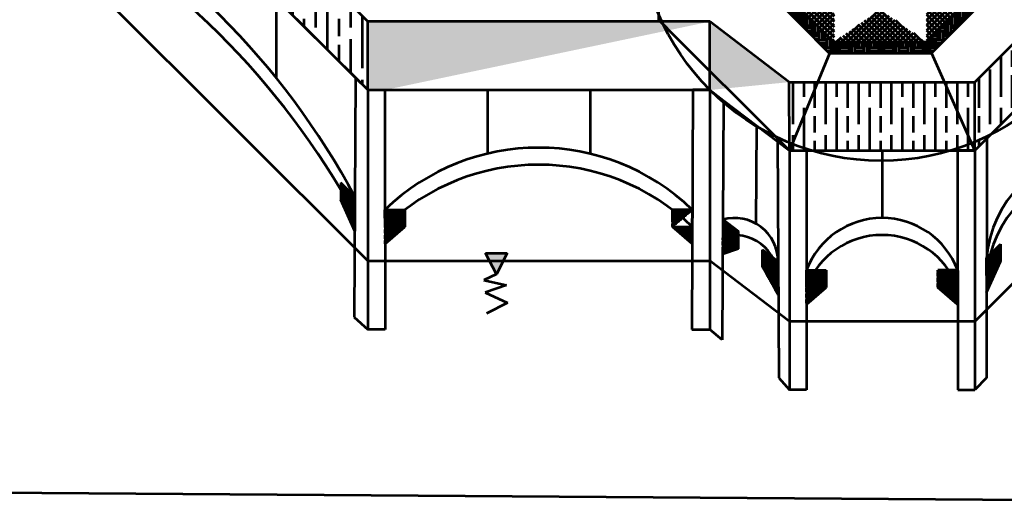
# Model space of a CAD drawing. Header units: metres. Extents: x -621399 to 40000, y -108608 to 546365.
# Tile 2 of 9: x -391860 to -104185, y -108608 to 32232. Entities that reach past the tile are written whole.
import ezdxf

# ---------------------------------------------------------------- set-up
doc = ezdxf.new("R2010")
doc.units = ezdxf.units.M
doc.layers.get('0').update_dxf_attribs({"lineweight": 53})
pattern_1 = [(0, (-149795.1309750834, 201628.908200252), (2159, 2159), [2159, -2159]), (0, (-149795.1309750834, 202438.533200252), (2159, 2159), [2159, -2159]), (0, (-149795.1309750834, 203248.158200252), (2159, 2159), [2159, -2159]), (90, (-149525.2559750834, 203518.033200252), (-2159, 2159), [2159, -2159]), (90, (-148715.6309750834, 203518.033200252), (-2159, 2159), [2159, -2159]), (90, (-147906.0059750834, 203518.033200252), (-2159, 2159), [2159, -2159])]
pattern_2 = [(45, (-149795.1309750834, 201628.908200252), (-763.321770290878, 763.321770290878), []), (135, (-149795.1309750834, 201628.908200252), (-763.321770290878, -763.3217702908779), [])]
pattern_3 = [(90, (269289.3000651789, 201628.908200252), (9600, -5.878304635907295e-13), [16000, -3200]), (90, (272489.3000651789, 198428.908200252), (9600, -5.878304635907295e-13), [9600, -2400, 4800, -2400]), (90, (275689.3000651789, 193628.908200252), (9600, -5.878304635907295e-13), [16000, -3200])]
pattern_4 = [(0, (269289.3000651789, 201628.908200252), (273.05, 68.2625), [1092.2, -546.1]), (90, (269289.3000651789, 201628.908200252), (-68.26250000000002, -273.05), [1092.2, -546.1])]
pattern_5 = [(90, (269289.3000651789, 201628.908200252), (546, -3.343285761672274e-14), [910, -182]), (90, (269471.3000651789, 201446.908200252), (546, -3.343285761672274e-14), [546, -136.5, 273, -136.5]), (90, (269653.3000651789, 201173.908200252), (546, -3.343285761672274e-14), [910, -182])]

msp = doc.modelspace()

# ---------------------------------------------------------------- hatches: boundary and pattern name
at = {"true_color": 0x000000}
h = msp.add_hatch(dxfattribs=at)
h.set_pattern_fill('GOST_WOOD', color=18, scale=1700)
h.set_pattern_definition([(90, (269289.3000651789, 201628.908200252), (10200, -6.245698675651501e-13), [17000, -3400]), (90, (272689.3000651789, 198228.908200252), (10200, -6.245698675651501e-13), [10200, -2550, 5100, -2550]), (90, (276089.3000651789, 193128.908200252), (10200, -6.245698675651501e-13), [17000, -3400])])
h.paths.add_polyline_path([(-290182.6256148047, 31670.08589857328), (-390148.6168841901, 131634.7948287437), (-390182.6256148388, 111670.0858986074), (-290182.6256148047, 11670.08589857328)])
at = {"true_color": 0x636466}
h = msp.add_hatch(dxfattribs=at)
h.set_pattern_fill('ANSI37', color=251, scale=340)
h.set_pattern_definition(pattern_2)
edge = h.paths.add_edge_path()
edge.add_line((-126853.4673906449, 25632.51103737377), (-107719.2957774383, 44766.68265058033))
edge.add_arc((-139385.0832446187, 58296.5851506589), 18441.79106196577, 312.8063572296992, 407.1936427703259)
at = {"true_color": 0x000000}
h = msp.add_hatch(dxfattribs=at)
h.set_pattern_fill('GOST_WOOD', color=18, scale=1600)
h.set_pattern_definition(pattern_3)
h.paths.add_polyline_path([(-112835.8801167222, -6036.173027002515), (-112835.8801167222, 13963.82697299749), (-74567.53689030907, 52232.17019941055), (-74567.53689030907, 32232.17019941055)])
at = {"true_color": 0x636466}
h = msp.add_hatch(dxfattribs=at)
h.set_pattern_fill('EARTH', color=251, scale=340)
h.set_pattern_definition(pattern_1)
h.paths.add_polyline_path([(-176265.0829500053, 47213.08530406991), (-153913.2723908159, 25632.5110373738), (-155257.6260518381, 22368.19569965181), (-176265.0829493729, 43682.78200406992)])
h = msp.add_hatch(dxfattribs=at)
h.set_pattern_fill('ANSI37', color=251, scale=340)
h.set_pattern_definition(pattern_2)
edge = h.paths.add_edge_path()
edge.add_line((-173047.4440040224, 44106.46912846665), (-153913.2723908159, 25632.5110373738))
edge.add_line((-173047.4440040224, 44766.68265058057), (-173047.4440040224, 44106.46912846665))
edge.add_arc((-163480.3581974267, 34444.86395568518), 14073.70143214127, 47.17318506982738, 132.8268149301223)
h = msp.add_hatch(dxfattribs=at)
h.set_pattern_fill('ANSI37', color=251, scale=340)
h.set_pattern_definition(pattern_2)
edge = h.paths.add_edge_path()
edge.add_line((-173047.4440040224, 44106.46912846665), (-153913.2723908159, 25632.5110373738))
edge.add_arc((-140383.3698907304, 53385.14870073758), 16041.7024881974, 212.4968898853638, 327.5031101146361)
h = msp.add_hatch(dxfattribs=at)
h.set_pattern_fill('ANSI37', color=251, scale=340)
h.set_pattern_definition(pattern_2)
edge = h.paths.add_edge_path()
edge.add_line((-153913.2723908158, 25632.51103737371), (-126853.4673906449, 25632.51103737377))
edge.add_arc((-140383.3698907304, 53385.14870073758), 16041.7024881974, 212.4968898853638, 327.5031101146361)
h = msp.add_hatch(dxfattribs=at)
h.set_pattern_fill('ANSI37', color=251, scale=340)
h.set_pattern_definition(pattern_2)
edge = h.paths.add_edge_path()
edge.add_line((-126853.4673906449, 25632.51103737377), (-107719.2957774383, 44766.68265058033))
edge.add_arc((-140383.3698907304, 53385.14870073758), 16041.7024881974, 212.4968898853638, 327.5031101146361)
h = msp.add_hatch(dxfattribs=at)
h.set_pattern_fill('EARTH', color=251, scale=340)
h.set_pattern_definition(pattern_1)
h.paths.add_polyline_path([(-107719.2957774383, 44766.6826505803), (-126853.4673906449, 25632.51103737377), (-125424.5616787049, 22404.31187121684), (-104417.1419303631, 43518.1549735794)])
at = {"true_color": 0xffffff}
h = msp.add_hatch(dxfattribs=at)
h.set_pattern_fill('GOST_WOOD', scale=91)
h.set_pattern_definition(pattern_5)
edge = h.paths.add_edge_path()
edge.add_line((-290182.6256148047, 11670.08589857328), (-290182.6256148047, 31670.08589857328))
edge.add_line((-190182.6255234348, 31670.08581396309), (-290182.6256148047, 31670.08589857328))
edge.add_line((-285182.6256148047, 11670.08589857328), (-255182.6256148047, 11670.0859069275))
edge.add_line((-290182.6256148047, 11670.08589857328), (-190182.6256148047, 11670.08592495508))
h = msp.add_hatch(dxfattribs=at)
h.set_pattern_fill('GOST_WOOD', scale=91)
h.set_pattern_definition(pattern_5)
edge = h.paths.add_edge_path()
edge.add_line((-190182.6256148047, 11670.08589857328), (-186206.242391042, 8638.852410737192))
edge.add_line((-186206.242391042, 8638.852410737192), (-176580.8662483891, 1301.339687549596))
edge.add_line((-186206.242391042, 8638.852410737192), (-166955.4901170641, -6036.173027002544))
edge.add_line((-190182.6255038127, 11670.08581396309), (-190182.6255234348, 31670.08581396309))
edge.add_line((-167065.8314502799, 13963.52259043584), (-190182.6255234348, 31670.08581396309))
at = {"true_color": 0x636466}
h = msp.add_hatch(dxfattribs=at)
h.set_pattern_fill('EARTH', color=251, scale=340)
h.set_pattern_definition(pattern_1)
h.paths.add_polyline_path([(-126853.4673906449, 25632.51103737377), (-125424.5616787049, 22404.31187121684), (-155257.6260518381, 22368.19569965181), (-153913.2723908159, 25632.5110373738)])
at = {"true_color": 0x000000}
h = msp.add_hatch(dxfattribs=at)
h.set_pattern_fill('GOST_WOOD', color=18, scale=1600)
h.set_pattern_definition(pattern_3)
h.paths.add_polyline_path([(-166955.4901170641, -6036.173027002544), (-167065.8314502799, 13963.52259043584), (-112835.8801167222, 13963.82697299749), (-112835.8801167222, -6036.173027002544)])
h = msp.add_hatch(dxfattribs=at)
h.set_pattern_fill('HOUND', color=18, scale=43)
h.set_pattern_definition(pattern_4)
h.paths.add_polyline_path([(-297999.7031116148, -15512.83660618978), (-298026.7769171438, -20485.76287863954), (-293934.7499757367, -24577.78982268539), (-293907.6761684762, -19604.86354850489)])
h = msp.add_hatch(dxfattribs=at)
h.set_pattern_fill('HOUND', color=18, scale=43)
h.set_pattern_definition(pattern_4)
h.paths.add_polyline_path([(-298026.7769171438, -20485.76287863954), (-293934.7499757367, -24577.78982268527), (-293961.9707754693, -29577.71572494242)])
h = msp.add_hatch(dxfattribs=at)
h.set_pattern_fill('HOUND', color=18, scale=43)
h.set_pattern_definition(pattern_4)
h.paths.add_polyline_path([(-285121.4931836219, -28329.91418603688), (-285129.1071282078, -23347.97942261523), (-279341.927026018, -23368.66743782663), (-279301.2109004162, -28329.91418603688)])
h = msp.add_hatch(dxfattribs=at)
h.set_pattern_fill('HOUND', color=18, scale=43)
h.set_pattern_definition(pattern_4)
edge = h.paths.add_edge_path()
edge.add_line((-201182.8777527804, -23327.53545157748), (-201166.0379587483, -28329.91418603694))
edge.add_line((-195356.800182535, -23347.97941935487), (-201182.8777527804, -23327.53545157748))
edge.add_line((-195349.1862345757, -28329.91418603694), (-195328.5551212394, -23375.2944426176))
edge.add_line((-201166.0379587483, -28329.91418603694), (-195349.1862345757, -28329.91418603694))
h = msp.add_hatch(dxfattribs=at)
h.set_pattern_fill('HOUND', color=18, scale=43)
h.set_pattern_definition(pattern_4)
h.paths.add_polyline_path([(-285113.8516386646, -33329.90834671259), (-279301.2109004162, -28329.91418603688), (-285121.4931836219, -28329.91418603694)])
h = msp.add_hatch(dxfattribs=at)
h.set_pattern_fill('HOUND', color=18, scale=43)
h.set_pattern_definition(pattern_4)
h.paths.add_polyline_path([(-195370.0061315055, -33329.87083903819), (-201166.0379587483, -28329.91418603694), (-195349.1862345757, -28329.91418603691)])
h = msp.add_hatch(dxfattribs=at)
h.set_pattern_fill('HOUND', color=18, scale=43)
h.set_pattern_definition(pattern_4)
h.paths.add_polyline_path([(-181798.998467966, -29720.82999215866), (-186390.6055374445, -26220.60579678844), (-186390.6055374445, -31220.60593863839), (-181798.998467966, -34720.83020323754)])
h = msp.add_hatch(dxfattribs=at)
h.set_pattern_fill('HOUND', color=18, scale=43)
h.set_pattern_definition(pattern_4)
edge = h.paths.add_edge_path()
edge.add_line((-186457.1034497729, -36191.16410890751), (-181798.998467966, -34720.83020323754))
edge.add_line((-186390.6055374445, -31220.60593863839), (-181798.998467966, -34720.83020323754))
edge.add_line((-186429.1247482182, -31191.24239029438), (-186457.1034497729, -36191.16410890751))
h = msp.add_hatch(dxfattribs=at)
h.set_pattern_fill('HOUND', color=18, scale=43)
h.set_pattern_definition(pattern_4)
h.paths.add_polyline_path([(-109342.9716182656, -37543.2645281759), (-105250.944675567, -33451.23758552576), (-105286.0104401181, -38486.3033503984), (-109349.0609622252, -42549.35387250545)])
h = msp.add_hatch(color=4)
h.dxf.hatch_style = 1
h.paths.add_polyline_path([(-252586.2951182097, -42224.45982530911), (-255811.9658155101, -36058.69119724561), (-249408.7685928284, -36058.69119724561)])
h = msp.add_hatch(dxfattribs=at)
h.set_pattern_fill('HOUND', color=18, scale=43)
h.set_pattern_definition(pattern_4)
edge = h.paths.add_edge_path()
edge.add_line((-170264.331291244, -38524.80796218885), (-170232.7851737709, -43537.86088783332))
edge.add_line((-174805.0758384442, -35059.02829567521), (-170264.4008162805, -38513.75960773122))
edge.add_line((-174808.1182402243, -40050.0424451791), (-174805.0758384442, -35059.02829567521))
edge.add_line((-170232.7851737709, -43537.86088783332), (-174808.1182402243, -40050.0424451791))
h = msp.add_hatch(dxfattribs=at)
h.set_pattern_fill('HOUND', color=18, scale=43)
h.set_pattern_definition(pattern_4)
edge = h.paths.add_edge_path()
edge.add_line((-170232.7851737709, -43537.86088783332), (-174808.1182402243, -40050.0424451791))
edge.add_line((-170202.3748880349, -48370.41665346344), (-174808.1182402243, -40050.0424451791))
edge.add_line((-170233.838243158, -43370.51564871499), (-170202.3748880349, -48370.41665346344))
h = msp.add_hatch(dxfattribs=at)
h.set_pattern_fill('HOUND', color=18, scale=43)
h.set_pattern_definition(pattern_4)
h.paths.add_polyline_path([(-105286.0104401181, -38486.3033503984), (-109349.0609622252, -42549.35387250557), (-109355.1428946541, -47549.35017351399)])
h = msp.add_hatch(dxfattribs=at)
h.set_pattern_fill('HOUND', color=18, scale=43)
h.set_pattern_definition(pattern_4)
h.paths.add_polyline_path([(-161994.7328708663, -46036.17302660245), (-161989.8275266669, -41036.17302660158), (-156202.8275266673, -41036.17302700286), (-156206.1169858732, -46036.17302700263)])
h = msp.add_hatch(dxfattribs=at)
h.set_pattern_fill('HOUND', color=18, scale=43)
h.set_pattern_definition(pattern_4)
h.paths.add_polyline_path([(-117810.5046894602, -41036.17302700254), (-123639.7590521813, -41036.173027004), (-123602.410033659, -46036.17302700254), (-117815.410033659, -46036.17302700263)])
h = msp.add_hatch(dxfattribs=at)
h.set_pattern_fill('HOUND', color=18, scale=43)
h.set_pattern_definition(pattern_4)
h.paths.add_polyline_path([(-156206.1169858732, -46036.17302700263), (-161994.7328708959, -46036.17302660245), (-161999.6382125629, -51036.1706203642)])
h = msp.add_hatch(dxfattribs=at)
h.set_pattern_fill('HOUND', color=18, scale=43)
h.set_pattern_definition(pattern_4)
h.paths.add_polyline_path([(-123602.410033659, -46036.17302700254), (-117815.410033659, -46036.17302700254), (-117812.8512736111, -51036.17237227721)])

# ---------------------------------------------------------------- linework, layer by layer
for p, q in [((-290182.6256148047, 31670.08589857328), (-390148.6168841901, 131634.7948287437)), ((-386775.1639861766, 128134.1419256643), (-290182.6256148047, 31670.08589857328)), ((-390182.6256148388, 111670.0858986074), (-290182.6256148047, 11670.08589857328)), ((-74567.53689030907, 52232.17019941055), (-112835.8801167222, 13963.82697299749)), ((-176265.0829500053, 47213.08530406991), (-153913.2723908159, 25632.5110373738)), ((-155257.6260518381, 22368.19569965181), (-176265.0829493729, 43682.78200406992)), ((-155257.6260518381, 22368.19569965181), (-176265.0829493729, 43682.78200406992)), ((-173047.4440040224, 44106.46912846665), (-153913.2723908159, 25632.5110373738)), ((-107719.2957774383, 44766.6826505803), (-126853.4673906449, 25632.51103737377)), ((-126853.4673906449, 25632.51103737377), (-107719.2957774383, 44766.68265058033)), ((-125424.5616787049, 22404.31187121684), (-104417.1419303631, 43518.1549735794)), ((-125424.5616787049, 22404.31187121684), (-104417.1419303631, 43518.1549735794)), ((-293718.1595207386, 15205.61980450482), (-316950.3925611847, 38437.85284493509)), ((-290182.6256148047, 21670.08589857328), (-290182.6256148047, 31670.08589857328)), ((-190182.6255234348, 31670.08581396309), (-290182.6256148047, 31670.08589857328)), ((-290182.6256148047, 11670.08589857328), (-290182.6256148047, 31670.08589857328)), ((-166955.4901170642, -6036.173027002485), (-205223.8333434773, 32232.17019941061)), ((-205223.8333434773, 32232.17019941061), (-202727.531940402, 29735.86879633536)), ((-190182.6255038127, 11670.08581396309), (-190182.6255234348, 31670.08581396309)), ((-167065.8314502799, 13963.52259043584), (-190182.6255234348, 31670.08581396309)), ((-74567.53689030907, 32232.17019941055), (-112835.8801167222, -6036.173027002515)), ((-112835.8801167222, -6036.173027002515), (-74567.53689030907, 32232.17019941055)), ((-153913.2723908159, 25632.5110373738), (-166955.4901170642, -6036.173027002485)), ((-153913.2723908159, 25632.5110373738), (-155257.6260518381, 22368.19569965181)), ((-155257.6260518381, 22368.19569965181), (-153913.2723908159, 25632.5110373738)), ((-126853.4673906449, 25632.51103737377), (-153913.2723908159, 25632.5110373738)), ((-153913.2723908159, 25632.5110373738), (-126853.4673906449, 25632.51103737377)), ((-153913.2723908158, 25632.51103737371), (-126853.4673906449, 25632.51103737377)), ((-112835.8801167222, -6036.173027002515), (-126853.4673906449, 25632.51103737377)), ((-126853.4673906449, 25632.51103737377), (-125424.5616787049, 22404.31187121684)), ((-126853.4673906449, 25632.51103737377), (-125424.5616787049, 22404.31187121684)), ((-290182.6256148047, 11670.08589857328), (-290182.6256148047, 21670.08589857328)), ((-155257.6260518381, 22368.19569965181), (-125424.5616787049, 22404.31187121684)), ((-125424.5616787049, 22404.31187121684), (-155257.6260518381, 22368.19569965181)), ((-290182.6256148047, 11670.08589857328), (-293718.1595207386, 15205.61980450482)), ((-290182.6256148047, 11670.08589857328), (-290182.6256148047, -58329.91410142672)), ((-290182.6256148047, 11670.08589857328), (-285182.6256148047, 11670.08589857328)), ((-290182.6256148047, 11670.08589857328), (-190182.6256148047, 11670.08592495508)), ((-285182.6256148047, 11670.08589857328), (-255182.6256148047, 11670.0859069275)), ((-255182.6256148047, 11670.08589857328), (-225182.6256148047, 11670.08589857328)), ((-190182.6256148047, 11670.08589857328), (-195182.6256148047, 11670.08589857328)), ((-190182.6256148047, 11670.08589857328), (-190182.6256148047, -58329.91410142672)), ((-190182.6256148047, 11670.08589857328), (-186206.242391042, 8638.852410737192)), ((-167065.8314502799, 13963.52259043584), (-112835.8801167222, 13963.82697299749)), ((-166955.4901170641, -6036.173027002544), (-167065.8314502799, 13963.52259043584)), ((-112835.8801167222, -6036.173027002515), (-112835.8801167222, 13963.82697299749)), ((-109300.3462107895, -2500.639121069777), (-93701.70850363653, 13097.99858608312)), ((-186206.242391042, 8638.852410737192), (-166955.4901170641, -6036.173027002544)), ((-186206.242391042, 8638.852410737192), (-176580.8662483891, 1301.339687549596)), ((-166955.4901170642, -6036.173027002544), (-170491.0240229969, -2500.639121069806)), ((-112835.8801167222, -6036.173027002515), (-109300.3462107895, -2500.639121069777)), ((-166955.4901170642, -6036.173027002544), (-161955.4901170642, -6036.173027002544)), ((-166955.4901170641, -6036.17302700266), (-112835.8801167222, -6036.173027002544)), ((-161955.4901170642, -6036.17302700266), (-139895.6851170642, -6036.17302700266)), ((-112835.8801167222, -6036.173027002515), (-117835.8801167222, -6036.173027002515)), ((-297999.7031116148, -15512.83660618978), (-298026.7769171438, -20485.76287863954)), ((-293907.6761684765, -19604.86354850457), (-297999.7031116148, -15512.83660618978)), ((-293907.6761684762, -19604.86354850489), (-297999.7031116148, -15512.83660618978)), ((-293934.7499757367, -24577.78982268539), (-293907.6761684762, -19604.86354850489)), ((-293934.7499757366, -24577.78982268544), (-298026.7769171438, -20485.76287863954)), ((-298026.7769171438, -20485.76287863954), (-293934.7499757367, -24577.78982268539)), ((-293961.9707754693, -29577.71572494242), (-298026.7769171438, -20485.76287863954)), ((-293934.7499757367, -24577.78982268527), (-293961.9707754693, -29577.71572494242)), ((-285129.1071282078, -23347.97942261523), (-279341.927026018, -23368.66743782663)), ((-285121.4931836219, -28329.91418603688), (-285129.1071282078, -23347.97942261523)), ((-285129.1071282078, -23347.97942261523), (-279341.927026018, -23368.66743782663)), ((-279341.927026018, -23368.66743782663), (-279301.2109004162, -28329.91418603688)), ((-195356.800182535, -23347.97941935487), (-201182.8777527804, -23327.53545157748)), ((-201182.8777527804, -23327.53545157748), (-201166.0379587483, -28329.91418603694)), ((-195328.3702340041, -23330.89325439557), (-195349.1862345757, -28329.91418603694)), ((-195349.1862345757, -28329.91418603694), (-195328.5551212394, -23375.2944426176)), ((-279301.2109004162, -28329.91418603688), (-285121.4931836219, -28329.91418603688)), ((-285121.4931836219, -28329.91418603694), (-285113.8516386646, -33329.90834671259)), ((-285113.8516386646, -33329.90834671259), (-279301.2109004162, -28329.91418603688)), ((-201166.0379587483, -28329.91418603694), (-195349.1862345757, -28329.91418603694)), ((-195370.0061315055, -33329.87083903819), (-201166.0379587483, -28329.91418603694)), ((-195349.1862345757, -28329.91418603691), (-195370.0061315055, -33329.87083903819)), ((-186401.2644527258, -26212.48040787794), (-181798.998467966, -29720.82999215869)), ((-186390.6055374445, -26220.60579678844), (-186390.6055374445, -31220.60593863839)), ((-181798.998467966, -29720.82999215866), (-186390.6055374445, -26220.60586760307)), ((-186429.1247482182, -31191.24239029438), (-186457.1034497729, -36191.16410890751)), ((-186390.6055374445, -31220.60593863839), (-181798.998467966, -34720.83020323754)), ((-181798.998467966, -34720.83020323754), (-181798.998467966, -29720.82999215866)), ((-109342.9716182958, -37543.26452857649), (-105250.9446755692, -33451.23758584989)), ((-109342.9716182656, -37543.2645281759), (-105250.944675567, -33451.23758552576)), ((-105250.944675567, -33451.23758552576), (-105286.0104401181, -38486.3033503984)), ((-255811.9658155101, -36058.69119724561), (-249408.7685928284, -36058.69119724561)), ((-252586.2951182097, -42224.45982530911), (-255811.9658155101, -36058.69119724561)), ((-255811.9658155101, -36058.69119724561), (-249408.7685928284, -36058.69119724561)), ((-249408.7685928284, -36058.69119724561), (-252586.2951182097, -42224.45982530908)), ((-186457.1034497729, -36191.16410890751), (-181798.998467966, -34720.83020323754)), ((-174808.1182402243, -40050.0424451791), (-174805.0758384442, -35059.02829567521)), ((-170204.9248786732, -38570.15064434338), (-174805.0758384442, -35059.02829567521)), ((-174805.0758384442, -35059.02829567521), (-170264.4008162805, -38513.75960773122)), ((-170232.7851737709, -43537.86088783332), (-174808.1182402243, -40050.0424451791)), ((-170202.3748880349, -48370.41665346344), (-174808.1182402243, -40050.0424451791)), ((-170264.331291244, -38524.80796218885), (-170232.7851737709, -43537.86088783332)), ((-109355.1428946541, -47549.35017351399), (-105286.0104401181, -38486.3033503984)), ((-109342.9716182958, -37543.26452857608), (-109349.0609622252, -42549.35387250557)), ((-109349.0609622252, -42549.35387250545), (-109342.9716182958, -37543.26452857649)), ((-105286.0104401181, -38486.3033503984), (-109349.0609622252, -42549.35387250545)), ((-161989.8275266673, -41036.17302700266), (-161994.7328708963, -46036.17302700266)), ((-161989.8275266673, -41036.17302700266), (-161994.7328708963, -46036.17302700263)), ((-161994.7328708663, -46036.17302660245), (-161989.8275268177, -41036.17302700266)), ((-161989.8275266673, -41036.17302700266), (-156202.8275266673, -41036.17302700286)), ((-161989.8275266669, -41036.17302660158), (-156202.8275266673, -41036.17302700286)), ((-156202.8275266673, -41036.17302700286), (-156206.1169858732, -46036.17302700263)), ((-117810.5046894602, -41036.17302700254), (-123639.7590521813, -41036.173027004)), ((-123639.7590521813, -41036.173027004), (-123602.410033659, -46036.17302700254)), ((-117815.410033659, -46036.17302700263), (-117810.5046894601, -41036.17302700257)), ((-112835.8801167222, -41036.17302700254), (-112835.8801167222, -46036.17302700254)), ((-109349.0609622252, -42549.35387250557), (-109355.1428946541, -47549.35017351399)), ((-170233.838243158, -43370.51564871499), (-170202.3748880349, -48370.41665346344)), ((-161994.7328708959, -46036.17302660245), (-161999.6382125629, -51036.1706203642)), ((-161999.6382125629, -51036.1706203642), (-156206.1169858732, -46036.17302700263)), ((-156206.1169858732, -46036.17302700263), (-161994.7328708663, -46036.17302660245)), ((-117815.410033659, -46036.17302700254), (-123602.410033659, -46036.17302700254)), ((-123602.410033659, -46036.17302700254), (-117815.410033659, -46036.17302700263)), ((-117812.8512736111, -51036.17237227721), (-123602.410033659, -46036.17302700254)), ((-117815.410033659, -46036.17302700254), (-117812.8512736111, -51036.17237227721)), ((-112835.8801167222, -46036.17302700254), (-112835.8801167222, -56036.17302700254))]:
    msp.add_line(p, q)
at = {"color": 18, "true_color": 0x000000}
for p, q in [((-390182.6256148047, 111670.0858985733), (-290182.6256148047, 11670.08589857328)), ((-290182.6256148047, 11670.08589857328), (-190182.6256148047, 11670.08589857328))]:
    msp.add_line(p, q, dxfattribs=at)
at = {"color": 4}
for p, q in [((-390182.6256148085, 61670.08587844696), (-290182.6256148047, -38329.91418603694)), ((-78104.82528935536, -21305.11819963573), (-112835.8801167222, -56036.17302700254)), ((-290182.6256148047, -38329.91418603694), (-190182.6256148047, -38329.91418603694)), ((-166955.4901170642, -56036.17302700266), (-190182.6256148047, -38329.91418603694)), ((-252586.2951182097, -42224.45982530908), (-256282.7885746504, -43962.01065902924)), ((-256282.7885746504, -43962.01065902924), (-249597.0996210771, -45373.3184191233)), ((-249597.0996210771, -45373.3184191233), (-255906.1297258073, -47537.3219035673)), ((-255906.1297258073, -47537.3219035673), (-249314.6046825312, -50548.10979439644)), ((-249314.6046825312, -50548.10979439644), (-255435.3069666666, -53652.98511890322)), ((-112835.8801167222, -56036.17302700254), (-166955.4901170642, -56036.17302700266))]:
    msp.add_line(p, q, dxfattribs=at)
at = {"color": 6}
for p, q in [((-316950.3925611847, 38437.8528449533), (-316950.3925611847, 15241.82083302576)), ((-255182.6256148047, 11670.0859078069), (-255182.6256148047, -6953.615901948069)), ((-225182.6256148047, 11670.08589857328), (-225182.6256148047, -6982.424622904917)), ((-176580.8662483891, 1301.339687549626), (-176812.8410531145, -27358.05103691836)), ((-139895.6851170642, -6036.17302700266), (-139895.6851170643, -25739.59284688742))]:
    msp.add_line(p, q, dxfattribs=at)
at = {"color": 1}
for p, q in [((-293718.1595207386, 15205.61980450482), (-294099.2507169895, -54793.34282709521)), ((-290182.6256148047, 11670.08589857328), (-290182.6256148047, -58329.91410142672)), ((-285182.6256148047, 11670.08589857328), (-285075.6439854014, -58329.83235088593)), ((-195182.6256148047, 11670.08589857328), (-195474.1041718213, -58329.30724344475)), ((-190182.6256148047, 11670.08589857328), (-190182.6256148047, -58329.91410142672)), ((-186206.242391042, 8638.852410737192), (-186597.9442136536, -61360.05164984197)), ((-170491.0240229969, -2500.639121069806), (-170050.5370512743, -72499.25318754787)), ((-109300.3462107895, -2500.639121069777), (-109385.4932647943, -72500.58733518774)), ((-166955.4901170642, -6036.173027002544), (-166955.4901170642, -16036.17302700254)), ((-161955.4901170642, -6036.173027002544), (-162024.1649032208, -76036.13933966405)), ((-117835.8801167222, -6036.173027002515), (-117800.0574760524, -76036.16386084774)), ((-112835.8801167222, -6036.173027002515), (-112835.8801167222, -76036.17302700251)), ((-112835.8801167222, -6036.173027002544), (-112835.8801167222, -41036.17302700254)), ((-166955.4901170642, -16036.17302700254), (-166955.4901170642, -76036.17302700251)), ((-294099.2507169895, -54793.34282709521), (-290182.6256148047, -58329.91410142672)), ((-285075.6439854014, -58329.83235088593), (-290182.6256148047, -58329.91410142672)), ((-195474.1041718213, -58329.30724344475), (-190182.6256148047, -58329.91410142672)), ((-186597.9442136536, -61360.05164984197), (-190182.6256148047, -58329.91410142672)), ((-170050.5370512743, -72499.25318754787), (-166955.4901170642, -76036.17302700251)), ((-109385.4932647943, -72500.58733518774), (-112835.8801167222, -76036.17302700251)), ((-162024.1649032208, -76036.13933966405), (-166955.4901170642, -76036.17302700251)), ((-117800.0574760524, -76036.16386084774), (-112835.8801167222, -76036.17302700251))]:
    msp.add_line(p, q, dxfattribs=at)
at = {"color": 2, "true_color": 0xf1eb1f}
msp.add_line((-53776.69448889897, -108607.7317686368), (-621398.7997378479, -104539.0773751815), dxfattribs=at)
msp.add_lwpolyline([(-166955.4901170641, 124620.1234261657), (-205223.8333434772, 86351.78019975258), (-205223.8333434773, 32232.17019941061), (-166955.4901170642, -6036.173027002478), (-112835.8801167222, -6036.173027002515), (-74567.53689030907, 32232.17019941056), (-74567.53689030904, 86351.78019975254), (-112835.8801167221, 124620.1234261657)], close=True)
at = {"color": 1}
msp.add_circle((-140182.6256148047, 61670.08589857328), 70710.6781, dxfattribs=at)
at = {"color": 6}
for centre, radius, start, end in [((-493092.5169145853, -126275.8644038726), 225949.7802754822, 28.17073016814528, 61.82926984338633), ((-501199.3084972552, -139387.8071621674), 236938.6783549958, 28.98337553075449, 61.01662442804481), ((-240242.9536536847, -69790.70402931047), 64588.64793933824, 45.97643072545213, 134.0235692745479), ((-75566.1495968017, -40081.72090949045), 33872.07502751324, 94.29791578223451, 175.7020842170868), ((-240235.3397090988, -74772.63879273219), 64588.64793933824, 45.97643072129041, 134.0235692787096), ((-75561.38972858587, -45092.78943327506), 33883.26713651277, 94.30493690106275, 175.6950630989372), ((-182990.6462920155, -38484.27751011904), 12726.27962535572, 359.8672666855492, 105.5451740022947), ((-139900.1661081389, -49337.62842799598), 23598.03600655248, 20.59658528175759, 159.4034147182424), ((-183034.5491776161, -43534.74383930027), 12801.76438332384, 359.9860492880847, 105.3767374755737), ((-139905.0714523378, -54337.62842799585), 23598.03600655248, 20.59658528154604, 159.4034147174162)]:
    msp.add_arc(centre, radius, start, end, dxfattribs=at)

doc.saveas('drawing.dxf')
